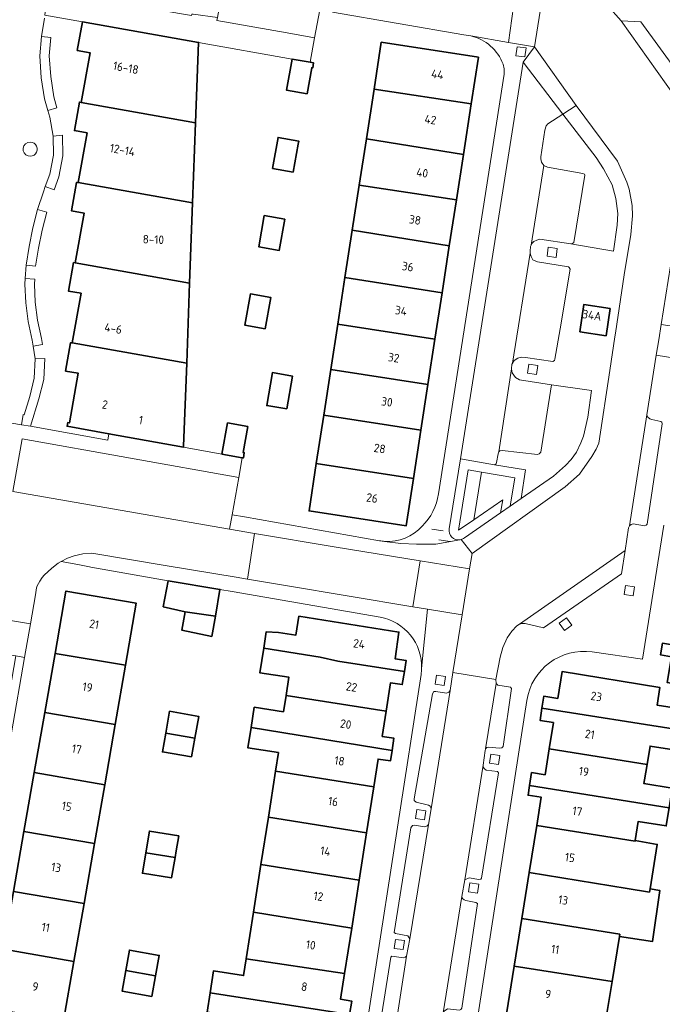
# Model space of a CAD drawing. Extents: x 151587 to 155483, y 462503 to 464608.
# Tile 102 of 236: x 153303 to 153371, y 463353 to 463457. Entities that reach past the tile are written whole.
import ezdxf
from ezdxf.enums import TextEntityAlignment as Align

# ---------------------------------------------------------------- set-up
doc = ezdxf.new("R2010")
doc.units = 0
doc.header["$LTSCALE"] = 0.5
for name, color, linetype, lineweight in [('B-RO-BV-GELEIDECONSTRUCTIE-G', 251, 'CONTINUOUS', 18), ('B-RO-GR-BEPLANTING_CULTUUR_BODEMBEDEKKER-GV', 251, 'CONTINUOUS', 18), ('B-RO-GR-BEPLANTING_CULTUUR_HEESTERS-GV', 251, 'CONTINUOUS', 18), ('B-RO-GR-GROENVOORZIENING-GV', 251, 'CONTINUOUS', 18), ('B-RO-GR-HAAG-GV', 251, 'CONTINUOUS', 13), ('B-RO-OG-BEBOUWING-GV', 6, 'CONTINUOUS', 35), ('B-RO-OG-BEBOUWING-T18', 1, 'CONTINUOUS', 18), ('B-RO-VH-VERHARDING_BETONSTRAATSTEEN-GV', 251, 'CONTINUOUS', 18), ('B-RO-VH-VERHARDING_HALFVERHARDING_GRIND-GV', 251, 'CONTINUOUS', 18), ('B-RO-VH-VERHARDING_STRAATBAKSTEEN-GV', 251, 'CONTINUOUS', 18), ('B-RO-VH-VERHARDING_TEGEL-GV', 251, 'CONTINUOUS', 18)]:
    doc.layers.add(name, color=color, linetype=linetype, lineweight=lineweight)
doc.styles.add('NLCS-ISO-M200-T18', font='NLCS-ISO.ttf', dxfattribs={"height": 0.36})

msp = doc.modelspace()

# ---------------------------------------------------------------- linework, layer by layer
at = {"layer": 'B-RO-BV-GELEIDECONSTRUCTIE-G', "flags": 128}
for points in [[(153346.603, 463403.506), (153347.788, 463403.318)], [(153347.335, 463402.377), (153348.52, 463402.189)]]:
    msp.add_lwpolyline(points, dxfattribs=at)
at = {"layer": 'B-RO-GR-BEPLANTING_CULTUUR_BODEMBEDEKKER-GV', "flags": 128}
for points in [[(153360.428, 463447.321), (153358.871, 463446.299), (153358.675, 463446.092), (153358.537, 463445.651), (153358.111, 463442.831), (153358.111, 463442.609), (153358.187, 463442.281), (153358.443, 463441.93), (153358.806, 463441.748), (153362.568, 463441.075), (153362.712, 463440.987), (153362.753, 463440.894), (153361.616, 463433.783), (153361.477, 463433.667), (153361.277, 463433.635), (153365.811, 463432.856), (153366.197, 463435.595), (153366.266, 463436.86), (153366.057, 463438.437), (153365.651, 463439.882), (153364.749, 463441.556), (153363.979, 463442.747)], [(153359.231, 463418.752), (153358.125, 463411.634), (153357.943, 463411.449), (153357.754, 463411.368), (153354.012, 463411.824), (153353.787, 463411.769), (153353.664, 463411.674), (153353.597, 463411.47), (153353.44, 463410.542), (153353.375, 463410.389), (153353.233, 463410.307), (153356.505, 463409.748), (153356.025, 463406.726), (153359.466, 463409.104), (153360.736, 463410.226), (153361.326, 463410.872), (153361.874, 463411.631), (153362.346, 463412.611), (153362.618, 463413.328), (153363.093, 463415.333), (153363.475, 463418.156)], [(153351.031, 463404.49), (153351.832, 463409.532), (153350.434, 463409.771), (153349.419, 463403.375)]]:
    msp.add_lwpolyline(points, close=True, dxfattribs=at)
at = {"layer": 'B-RO-GR-BEPLANTING_CULTUUR_HEESTERS-GV', "flags": 128}
for points in [[(153349.605, 463410.927), (153348.429, 463403.52)], [(153350.035, 463402.586), (153353.863, 463405.232), (153354.08, 463406.597), (153351.031, 463404.49), (153349.419, 463403.375), (153350.434, 463409.771), (153351.832, 463409.532), (153355.362, 463408.929), (153354.887, 463405.939), (153356.025, 463406.726), (153356.505, 463409.748), (153353.233, 463410.307), (153349.605, 463410.927)], [(153349.554, 463402.373), (153349.58, 463402.378), (153349.68, 463402.402)]]:
    msp.add_lwpolyline(points, dxfattribs=at)
at = {"layer": 'B-RO-GR-BEPLANTING_CULTUUR_HEESTERS-GV'}
for points in [[(153348.429, 463403.52, 0.5096865), (153349.554, 463402.373)], [(153349.68, 463402.402, 0.1018008), (153350.035, 463402.586)]]:
    msp.add_lwpolyline(points, format="xyb", dxfattribs=at)
at = {"layer": 'B-RO-GR-GROENVOORZIENING-GV', "flags": 128}
for points in [[(153305.323, 463455.548), (153305.155, 463453.498), (153305.315, 463451.188), (153305.655, 463448.953), (153306.009, 463447.728), (153306.969, 463448.005), (153306.634, 463449.168), (153306.31, 463451.298), (153306.158, 463453.492), (153306.316, 463455.426)], [(153355.472, 463453.515), (153356.423, 463453.381), (153356.558, 463454.332), (153355.607, 463454.466)], [(153305.736, 463439.681), (153306.675, 463439.339), (153307.18, 463440.724), (153307.604, 463442.929), (153307.571, 463445.119), (153306.572, 463445.023), (153306.603, 463443.017), (153306.213, 463440.991)], [(153303.722, 463431.38), (153304.717, 463431.269), (153305.002, 463433.182), (153305.405, 463435.087), (153305.882, 463436.982), (153304.921, 463437.26), (153304.431, 463435.313), (153304.017, 463433.36)], [(153358.766, 463432.34), (153359.717, 463432.206), (153359.852, 463433.157), (153358.901, 463433.291)], [(153303.617, 463429.967), (153303.575, 463429.395), (153303.667, 463427.395), (153303.938, 463425.418), (153304.341, 463423.473), (153304.445, 463422.834), (153305.432, 463422.996), (153305.324, 463423.655), (153304.924, 463425.588), (153304.664, 463427.486), (153304.577, 463429.381), (153304.615, 463429.894)], [(153303.221, 463414.536), (153304.179, 463414.366), (153305.064, 463417.25), (153305.565, 463419.313), (153305.67, 463421.542), (153304.666, 463421.484), (153304.571, 463419.456), (153304.099, 463417.515), (153303.508, 463415.589), (153303.41, 463415.606)], [(153356.695, 463419.961), (153357.646, 463419.827), (153357.781, 463420.778), (153356.83, 463420.912)], [(153366.924, 463396.603), (153367.875, 463396.469), (153368.01, 463397.42), (153367.059, 463397.554)], [(153360.824, 463394.137), (153360.051, 463393.567), (153360.62, 463392.794), (153361.393, 463393.364)], [(153346.96, 463387.124), (153347.911, 463386.99), (153348.046, 463387.941), (153347.096, 463388.075)], [(153352.691, 463378.778), (153353.642, 463378.644), (153353.777, 463379.595), (153352.826, 463379.729)], [(153344.869, 463372.926), (153345.82, 463372.792), (153345.955, 463373.743), (153345.005, 463373.877)], [(153350.469, 463365.183), (153351.42, 463365.049), (153351.555, 463366), (153350.605, 463366.134)], [(153342.61, 463359.213), (153343.561, 463359.079), (153343.696, 463360.03), (153342.746, 463360.164)]]:
    msp.add_lwpolyline(points, close=True, dxfattribs=at)
at = {"layer": 'B-RO-GR-GROENVOORZIENING-GV'}
for points in [[(153304.14, 463444.389, 0.86509), (153303.927, 463442.92)], [(153303.927, 463442.92, 1.1551055), (153304.14, 463444.389)]]:
    msp.add_lwpolyline(points, format="xyb", dxfattribs=at)
at = {"layer": 'B-RO-GR-HAAG-GV', "flags": 128}
for points in [[(153305.323, 463455.548), (153305.155, 463453.498), (153305.315, 463451.188), (153305.655, 463448.953), (153306.009, 463447.728), (153306.969, 463448.005), (153306.634, 463449.168), (153306.31, 463451.298), (153306.158, 463453.492), (153306.316, 463455.426)], [(153306.572, 463445.023), (153306.603, 463443.017), (153306.213, 463440.991), (153305.736, 463439.681), (153306.675, 463439.339), (153307.18, 463440.724), (153307.604, 463442.929), (153307.571, 463445.119)], [(153304.717, 463431.269), (153305.002, 463433.182), (153305.405, 463435.087), (153305.882, 463436.982), (153304.921, 463437.26), (153304.431, 463435.313), (153304.017, 463433.36), (153303.722, 463431.38)], [(153304.445, 463422.834), (153305.432, 463422.996), (153305.324, 463423.655), (153304.924, 463425.588), (153304.664, 463427.486), (153304.577, 463429.381), (153304.615, 463429.894), (153303.617, 463429.967), (153303.575, 463429.395), (153303.667, 463427.395), (153303.938, 463425.418), (153304.341, 463423.473)], [(153303.221, 463414.536), (153304.179, 463414.366), (153305.064, 463417.25), (153305.565, 463419.313), (153305.67, 463421.542), (153304.666, 463421.484), (153304.571, 463419.456), (153304.099, 463417.515), (153303.508, 463415.589), (153303.41, 463415.606)]]:
    msp.add_lwpolyline(points, close=True, dxfattribs=at)
at = {"layer": 'B-RO-OG-BEBOUWING-GV', "flags": 128}
for points in [[(153309.652, 463457.084), (153309.12, 463454.067), (153310.469, 463453.825), (153309.526, 463448.577), (153321.617, 463446.432), (153321.93, 463454.91)], [(153340.487, 463449.984), (153350.751, 463448.425), (153351.511, 463453.347), (153341.25, 463454.931)], [(153333.402, 463449.477), (153333.891, 463452.233), (153333.999, 463452.214), (153334.095, 463452.756), (153333.722, 463452.822), (153331.822, 463453.158), (153331.237, 463449.859)], [(153350.751, 463448.425), (153340.487, 463449.984), (153339.678, 463444.742), (153349.928, 463443.092)], [(153321.617, 463446.432), (153309.526, 463448.577), (153309.348, 463448.606), (153308.807, 463445.604), (153310.151, 463445.358), (153309.213, 463440.105), (153321.305, 463437.961)], [(153331.931, 463441.211), (153332.457, 463444.156), (153332.518, 463444.499), (153330.349, 463444.886), (153329.763, 463441.597)], [(153349.928, 463443.092), (153339.678, 463444.742), (153338.921, 463439.84), (153349.189, 463438.299)], [(153320.992, 463429.486), (153321.305, 463437.961), (153309.213, 463440.105), (153309.035, 463440.13), (153308.495, 463437.13), (153309.837, 463436.884), (153308.899, 463431.631)], [(153348.434, 463433.41), (153349.189, 463438.299), (153338.921, 463439.84), (153338.184, 463435.066)], [(153331.049, 463436.233), (153328.88, 463436.62), (153328.294, 463433.331), (153330.462, 463432.945)], [(153348.434, 463433.41), (153338.184, 463435.066), (153337.413, 463430.067), (153347.672, 463428.469)], [(153308.582, 463423.168), (153320.68, 463421.023), (153320.992, 463429.486), (153308.899, 463431.631), (153308.721, 463431.656), (153308.183, 463428.656), (153309.522, 463428.416)], [(153346.916, 463423.575), (153347.672, 463428.469), (153337.413, 463430.067), (153336.655, 463425.158)], [(153328.993, 463424.675), (153329.58, 463427.963), (153327.411, 463428.35), (153326.825, 463425.061)], [(153362.23, 463424.351), (153365.007, 463423.937), (153365.435, 463426.801), (153362.657, 463427.216)], [(153346.174, 463418.767), (153346.916, 463423.575), (153336.655, 463425.158), (153335.913, 463420.351)], [(153320.34, 463412.162), (153320.357, 463412.26), (153320.68, 463421.023), (153308.582, 463423.168), (153308.406, 463423.197), (153307.875, 463420.2), (153309.219, 463419.961), (153308.282, 463414.717), (153308.104, 463414.749), (153308.036, 463414.367), (153312.462, 463413.574)], [(153335.169, 463415.528), (153345.43, 463413.944), (153346.174, 463418.767), (153335.913, 463420.351)], [(153331.265, 463416.194), (153331.859, 463419.673), (153329.739, 463420.035), (153329.145, 463416.556)], [(153345.43, 463413.944), (153335.169, 463415.528), (153334.381, 463410.424), (153344.642, 463408.84)], [(153327.16, 463414.339), (153324.999, 463414.73), (153324.402, 463411.434), (153326.553, 463411.044), (153326.673, 463411.023), (153326.771, 463411.564), (153326.663, 463411.584)], [(153344.642, 463408.84), (153334.381, 463410.424), (153333.609, 463405.42), (153343.87, 463403.836)], [(153318.727, 463398.054), (153318.207, 463395.307), (153320.509, 463394.751), (153323.712, 463394.297), (153324.189, 463397.133)], [(153306.763, 463390.377), (153314.214, 463389.142), (153315.35, 463395.664), (153307.91, 463396.96)], [(153323.351, 463392.15), (153323.712, 463394.297), (153320.509, 463394.751), (153320.184, 463392.811)], [(153328.818, 463390.943), (153334.787, 463389.992), (153336.67, 463389.547), (153343.69, 463388.474), (153343.872, 463389.639), (153342.724, 463389.794), (153343.107, 463392.633), (153332.541, 463394.293), (153332.229, 463392.308), (153330.398, 463392.596), (153329.087, 463392.663)], [(153382.374, 463389.568), (153370.978, 463391.463), (153370.768, 463390.214), (153371.915, 463390.021), (153371.458, 463387.309), (153381.704, 463385.584)], [(153314.214, 463389.142), (153306.763, 463390.377), (153305.676, 463384.131), (153313.121, 463382.863)], [(153343.69, 463388.474), (153336.67, 463389.547), (153334.787, 463389.992), (153328.818, 463390.943), (153328.411, 463388.336), (153331.481, 463387.857), (153331.181, 463385.935), (153341.758, 463384.255), (153342.229, 463387.268), (153343.471, 463387.074)], [(153358.233, 463384.581), (153372.988, 463382.274), (153373.336, 463384.442), (153370.394, 463384.922), (153370.696, 463386.77), (153360.352, 463388.459), (153359.898, 463385.626), (153358.438, 463385.86)], [(153342.39, 463380.128), (153342.591, 463381.415), (153341.345, 463381.609), (153341.758, 463384.255), (153331.181, 463385.935), (153330.911, 463384.208), (153327.827, 463384.69), (153327.493, 463382.549)], [(153312.014, 463376.507), (153313.121, 463382.863), (153305.676, 463384.131), (153304.571, 463377.791)], [(153318.461, 463381.947), (153321.551, 463381.42), (153321.955, 463383.72), (153318.868, 463384.262)], [(153358.233, 463384.581), (153358.027, 463383.292), (153359.444, 463383.064), (153359.002, 463380.307), (153369.343, 463378.654), (153369.658, 463380.588), (153372.639, 463380.101), (153372.988, 463382.274)], [(153321.202, 463379.431), (153321.551, 463381.42), (153318.461, 463381.947), (153318.114, 463379.974)], [(153342.39, 463380.128), (153327.493, 463382.549), (153327.156, 463380.392), (153330.377, 463379.889), (153330.069, 463377.92), (153340.458, 463376.296), (153340.914, 463379.214), (153342.216, 463379.011)], [(153359.002, 463380.307), (153358.562, 463377.56), (153357.142, 463377.788), (153356.925, 463376.435), (153371.672, 463374.067), (153372.002, 463376.126), (153369.01, 463376.616), (153369.074, 463377.007), (153369.343, 463378.654)], [(153303.484, 463371.545), (153310.931, 463370.287), (153312.014, 463376.507), (153304.571, 463377.791)], [(153340.458, 463376.296), (153330.069, 463377.92), (153329.313, 463373.075), (153339.697, 463371.424)], [(153357.68, 463372.178), (153368.068, 463370.536), (153368.081, 463370.617), (153368.409, 463372.625), (153371.363, 463372.143), (153371.64, 463373.87), (153371.672, 463374.067), (153356.925, 463376.435), (153356.758, 463375.396), (153358.16, 463375.171)], [(153328.534, 463368.091), (153338.915, 463366.415), (153339.697, 463371.424), (153329.313, 463373.075)], [(153309.83, 463363.967), (153310.931, 463370.287), (153303.484, 463371.545), (153302.381, 463365.212)], [(153316.357, 463369.312), (153319.463, 463368.809), (153319.579, 463369.503), (153319.844, 463371.09), (153316.74, 463371.608)], [(153357.68, 463372.178), (153356.89, 463367.245), (153367.252, 463365.541), (153369.599, 463365.155), (153369.654, 463365.488), (153370.411, 463370.201), (153368.081, 463370.617), (153368.068, 463370.536)], [(153319.463, 463368.809), (153316.357, 463369.312), (153315.998, 463367.157), (153319.079, 463366.68)], [(153338.915, 463366.415), (153328.534, 463368.091), (153327.747, 463363.05), (153338.126, 463361.364)], [(153369.654, 463365.488), (153369.599, 463365.155), (153367.252, 463365.541), (153356.89, 463367.245), (153356.108, 463362.366), (153366.462, 463360.702), (153366.424, 463360.471), (153369.913, 463359.934), (153370.682, 463365.329)], [(153309.83, 463363.967), (153302.381, 463365.212), (153301.322, 463359.134), (153308.764, 463357.844)], [(153327.747, 463363.05), (153326.975, 463358.105), (153337.377, 463356.567), (153338.126, 463361.364)], [(153366.424, 463360.471), (153366.462, 463360.702), (153356.108, 463362.366), (153355.304, 463357.349), (153365.646, 463355.705)], [(153301.322, 463359.134), (153300.221, 463352.814), (153307.667, 463351.548), (153308.764, 463357.844)], [(153317.382, 463356.3), (153317.776, 463358.462), (153314.635, 463359.035), (153314.24, 463356.867)], [(153323.167, 463354.518), (153337.903, 463352.231), (153338.125, 463353.649), (153336.95, 463353.833), (153337.377, 463356.567), (153326.975, 463358.105), (153326.7, 463356.347), (153323.53, 463356.842)], [(153317.382, 463356.3), (153314.24, 463356.867), (153313.847, 463354.711), (153316.988, 463354.138)], [(153365.646, 463355.705), (153355.304, 463357.349), (153354.496, 463352.307), (153364.819, 463350.643)], [(153325.796, 463349.959), (153336.081, 463348.387), (153336.532, 463351.272), (153337.724, 463351.086), (153337.903, 463352.231), (153323.167, 463354.518), (153322.848, 463352.474), (153326.109, 463351.965)]]:
    msp.add_lwpolyline(points, close=True, dxfattribs=at)
at = {"layer": 'B-RO-VH-VERHARDING_BETONSTRAATSTEEN-GV', "flags": 128}
for points in [[(153324.921, 463463.083), (153323.928, 463457.562), (153323.868, 463457.229), (153331.291, 463455.924), (153334.197, 463455.395), (153334.739, 463458.359), (153335.278, 463461.308)], [(153305.962, 463460.426), (153305.69, 463457.78), (153306.675, 463457.607), (153309.652, 463457.084), (153321.93, 463454.91), (153331.822, 463453.158), (153333.722, 463452.822), (153334.197, 463455.395), (153331.291, 463455.924), (153323.868, 463457.229), (153323.928, 463457.562), (153321.38, 463457.892), (153321.208, 463457.914), (153321.179, 463457.749), (153311.561, 463459.427), (153308.833, 463459.914)], [(153366.602, 463457.213), (153374.231, 463446.475), (153374.624, 463448.909), (153368.687, 463457.098)], [(153358.443, 463441.93), (153357.101, 463433.496), (153357.179, 463433.657), (153357.388, 463433.88), (153357.676, 463434.033), (153358.013, 463434.12), (153361.277, 463433.635), (153361.477, 463433.667), (153361.616, 463433.783), (153362.753, 463440.894), (153362.712, 463440.987), (153362.568, 463441.075), (153358.806, 463441.748)], [(153355.118, 463421.033), (153355.305, 463421.325), (153355.667, 463421.546), (153356.043, 463421.664), (153356.507, 463421.646), (153359.396, 463421.224), (153359.551, 463421.331), (153359.606, 463421.452), (153360.144, 463424.662), (153361.2, 463430.95), (153361.121, 463431.148), (153361.023, 463431.209), (153357.753, 463431.75), (153357.279, 463431.933), (153357.092, 463432.318), (153356.997, 463432.643)], [(153353.664, 463411.674), (153353.787, 463411.769), (153354.012, 463411.824), (153357.754, 463411.368), (153357.943, 463411.449), (153358.125, 463411.634), (153359.231, 463418.752), (153355.849, 463419.276), (153355.446, 463419.535), (153355.096, 463420.002), (153355.024, 463420.443)], [(153367.498, 463403.855), (153367.654, 463403.993), (153367.883, 463404.049), (153369.056, 463403.849), (153369.245, 463403.93), (153369.345, 463404.042), (153370.932, 463414.632), (153370.894, 463414.804), (153370.813, 463414.87), (153369.855, 463415.066), (153369.62, 463415.16), (153369.417, 463415.328), (153369.326, 463415.559)], [(153367.021, 463401.242), (153355.864, 463393.47), (153356.152, 463393.533), (153356.466, 463393.531), (153358.408, 463393.088), (153366.641, 463398.788)], [(153297.014, 463391.012), (153300.759, 463390.369), (153302.637, 463390.102), (153303.539, 463389.945), (153304.156, 463393.489), (153297.63, 463394.598)], [(153298.868, 463368.311), (153299.788, 463368.137), (153299.801, 463368.135), (153302.151, 463381.969), (153303.539, 463389.945), (153302.637, 463390.102)], [(153353.397, 463387.197), (153352.271, 463380.281), (153352.402, 463380.416), (153352.571, 463380.469), (153353.731, 463380.358), (153354.006, 463380.385), (153354.142, 463380.527), (153355.03, 463386.658), (153354.893, 463386.802), (153353.585, 463387.003)], [(153348.517, 463386.44), (153348.375, 463386.282), (153348.129, 463386.189), (153347.019, 463386.364), (153346.819, 463386.335), (153346.657, 463386.099), (153344.728, 463374.994), (153344.73, 463374.819), (153344.942, 463374.649), (153346.223, 463374.359), (153346.421, 463374.234), (153346.507, 463373.969)], [(153350.095, 463366.437), (153350.522, 463366.668), (153351.548, 463366.478), (153351.757, 463366.533), (153351.859, 463366.613), (153353.651, 463377.76), (153353.545, 463377.887), (153352.326, 463378.05), (153352.155, 463378.164), (153352.028, 463378.347), (153352.02, 463378.582)], [(153346.237, 463372.302), (153346.095, 463372.144), (153345.849, 463372.051), (153344.739, 463372.226), (153344.539, 463372.197), (153344.377, 463371.961), (153342.623, 463360.899), (153342.753, 463360.779), (153344.039, 463360.523), (153344.256, 463360.235)], [(153347.795, 463352.396), (153347.905, 463352.594), (153348.238, 463352.825), (153349.52, 463352.686), (153349.658, 463352.759), (153349.766, 463352.898), (153351.427, 463363.951), (153351.252, 463364.069), (153350.203, 463364.266), (153349.995, 463364.349), (153349.841, 463364.473), (153349.773, 463364.69)], [(153342.055, 463346.324), (153343.901, 463358.393), (153343.779, 463358.28), (153343.594, 463358.218), (153342.376, 463358.397), (153342.257, 463358.268), (153340.469, 463346.973), (153340.56, 463346.863), (153341.877, 463346.674), (153342, 463346.571)]]:
    msp.add_lwpolyline(points, close=True, dxfattribs=at)
for points in [[(153336.084, 463458.128), (153349.969, 463455.731), (153350.727, 463455.6), (153354.691, 463454.915), (153355.743, 463462.535)], [(153358.659, 463462.031), (153357.454, 463454.438), (153361.854, 463448.257), (153366.231, 463442.382), (153367.197, 463440.154), (153367.445, 463439.426), (153367.769, 463437.702), (153367.792, 463436.581), (153367.623, 463434.628), (153366.933, 463430.351), (153365.994, 463424.213), (153365.931, 463423.799), (153365.391, 463420.267), (153364.255, 463412.584), (153363.98, 463411.962), (153363.487, 463411.169), (153362.197, 463409.32), (153360.695, 463407.96), (153350.85, 463400.925), (153350.588, 463399.305), (153349.806, 463394.438), (153348.825, 463388.351), (153353.374, 463387.615), (153353.832, 463389.966), (153354.093, 463390.99), (153354.564, 463392.012), (153355.031, 463392.717), (153355.566, 463393.274), (153355.864, 463393.47), (153367.021, 463401.242), (153367.391, 463403.621), (153367.498, 463403.855), (153369.326, 463415.559), (153370.319, 463421.864), (153370.575, 463423.488), (153370.83, 463425.117), (153371.807, 463431.317)], [(153374.231, 463446.475), (153366.602, 463457.213), (153365.172, 463458.828)], [(153300.962, 463414.889), (153303.221, 463414.536), (153303.41, 463415.606), (153303.508, 463415.589), (153304.099, 463417.515), (153304.571, 463419.456), (153304.666, 463421.484), (153304.445, 463422.834), (153304.341, 463423.473), (153303.938, 463425.418), (153303.667, 463427.395), (153303.575, 463429.395), (153303.617, 463429.967), (153303.722, 463431.38), (153304.017, 463433.36), (153304.431, 463435.313), (153304.921, 463437.26), (153305.54, 463439.145), (153305.736, 463439.681), (153306.213, 463440.991), (153306.603, 463443.017), (153306.572, 463445.023), (153306.217, 463447.006), (153306.009, 463447.728), (153305.655, 463448.953), (153305.315, 463451.188), (153305.155, 463453.498), (153305.323, 463455.548), (153305.642, 463457.486)], [(153302.319, 463407.461), (153303.304, 463413.039), (153326.175, 463408.951), (153326.553, 463411.044), (153324.402, 463411.434), (153320.34, 463412.162), (153312.462, 463413.574), (153312.341, 463412.914), (153304.179, 463414.366), (153303.221, 463414.536), (153300.962, 463414.889)], [(153297.63, 463394.598), (153304.156, 463393.489), (153304.693, 463396.578), (153304.821, 463397.314), (153304.839, 463397.417), (153304.886, 463397.506), (153305.144, 463397.995), (153305.419, 463398.386), (153305.628, 463398.622), (153306.419, 463399.391), (153307.099, 463399.893), (153307.428, 463400.088), (153308.095, 463400.417), (153308.797, 463400.671), (153309.713, 463400.875), (153310.646, 463400.951), (153318.397, 463399.644), (153325.913, 463398.431), (153327.095, 463398.226), (153327.856, 463403.04), (153325.206, 463403.515), (153302.319, 463407.461)], [(153347.633, 463350.866), (153347.795, 463352.396), (153349.773, 463364.69), (153350.095, 463366.437), (153352.02, 463378.582), (153352.237, 463380.12), (153352.267, 463380.261), (153352.271, 463380.281), (153353.397, 463387.197), (153353.374, 463387.615), (153348.825, 463388.351), (153348.517, 463386.44), (153346.507, 463373.969), (153346.237, 463372.302), (153344.256, 463360.235), (153343.901, 463358.393), (153342.055, 463346.324), (153341.725, 463344.529), (153341.715, 463344.507), (153340.877, 463338.328), (153340.374, 463334.908), (153339.854, 463330.794), (153338.317, 463318.649), (153337.693, 463314.904)]]:
    msp.add_lwpolyline(points, dxfattribs=at)
at = {"layer": 'B-RO-VH-VERHARDING_BETONSTRAATSTEEN-GV'}
for points in [[(153303.927, 463442.92, -0.86509), (153304.14, 463444.389)], [(153304.14, 463444.389, -1.1551055), (153303.927, 463442.92)]]:
    msp.add_lwpolyline(points, format="xyb", dxfattribs=at)
at = {"layer": 'B-RO-VH-VERHARDING_HALFVERHARDING_GRIND-GV', "flags": 128}
msp.add_lwpolyline([(153351.832, 463409.532), (153351.031, 463404.49), (153354.08, 463406.597), (153353.863, 463405.232), (153354.887, 463405.939), (153355.362, 463408.929)], close=True, dxfattribs=at)
at = {"layer": 'B-RO-VH-VERHARDING_STRAATBAKSTEEN-GV', "flags": 128}
for points in [[(153358.443, 463441.93), (153358.187, 463442.281), (153358.111, 463442.609), (153358.111, 463442.831), (153358.537, 463445.651), (153358.675, 463446.092), (153358.871, 463446.299), (153360.428, 463447.321), (153356.263, 463452.832), (153349.605, 463410.927), (153353.233, 463410.307), (153353.375, 463410.389), (153353.44, 463410.542), (153353.597, 463411.47), (153353.664, 463411.674), (153355.024, 463420.443), (153355.059, 463420.94), (153355.104, 463421.011), (153355.118, 463421.033), (153356.997, 463432.643), (153357, 463432.858), (153357.034, 463433.357), (153357.101, 463433.496)], [(153327.095, 463398.226), (153331.114, 463397.54), (153331.132, 463397.537), (153344.578, 463395.308), (153345.356, 463400.15), (153336.272, 463401.618), (153327.856, 463403.04)]]:
    msp.add_lwpolyline(points, close=True, dxfattribs=at)
at = {"layer": 'B-RO-VH-VERHARDING_TEGEL-GV', "flags": 128}
for points in [[(153358.659, 463462.031), (153355.743, 463462.535), (153354.691, 463454.915), (153357.454, 463454.438)], [(153355.472, 463453.515), (153355.607, 463454.466), (153356.558, 463454.332), (153356.423, 463453.381)], [(153357.454, 463454.438), (153356.263, 463452.832), (153360.428, 463447.321), (153361.854, 463448.257)], [(153358.766, 463432.34), (153358.901, 463433.291), (153359.852, 463433.157), (153359.717, 463432.206)], [(153365.007, 463423.937), (153362.23, 463424.351), (153362.657, 463427.216), (153365.435, 463426.801)], [(153373.588, 463421.355), (153374.095, 463424.62), (153370.83, 463425.117), (153370.575, 463423.488), (153370.319, 463421.864)], [(153356.695, 463419.961), (153356.83, 463420.912), (153357.781, 463420.778), (153357.646, 463419.827)], [(153325.474, 463405.018), (153326.175, 463408.951), (153303.304, 463413.039), (153302.319, 463407.461), (153325.206, 463403.515)], [(153350.588, 463399.305), (153345.356, 463400.15), (153344.578, 463395.308), (153346.117, 463395.05), (153349.806, 463394.438)], [(153366.924, 463396.603), (153367.059, 463397.554), (153368.01, 463397.42), (153367.875, 463396.469)], [(153360.824, 463394.137), (153361.393, 463393.364), (153360.62, 463392.794), (153360.051, 463393.567)], [(153346.96, 463387.124), (153347.096, 463388.075), (153348.046, 463387.941), (153347.911, 463386.99)], [(153352.691, 463378.778), (153352.826, 463379.729), (153353.777, 463379.595), (153353.642, 463378.644)], [(153344.869, 463372.926), (153345.005, 463373.877), (153345.955, 463373.743), (153345.82, 463372.792)], [(153350.469, 463365.183), (153350.605, 463366.134), (153351.555, 463366), (153351.42, 463365.049)], [(153342.61, 463359.213), (153342.746, 463360.164), (153343.696, 463360.03), (153343.561, 463359.079)]]:
    msp.add_lwpolyline(points, close=True, dxfattribs=at)
for points in [[(153365.172, 463458.828), (153366.602, 463457.213), (153368.687, 463457.098), (153374.624, 463448.909), (153374.231, 463446.475), (153373.724, 463443.328), (153373.767, 463443.079), (153373.936, 463442.822), (153374.158, 463442.671), (153375.412, 463442.422), (153373.72, 463431.697), (153373.605, 463431.581), (153373.308, 463431.513), (153371.995, 463431.577), (153371.839, 463431.419), (153371.807, 463431.317), (153370.83, 463425.117), (153374.095, 463424.62), (153375.428, 463431.675)], [(153349.605, 463410.927), (153356.263, 463452.832), (153357.454, 463454.438), (153354.691, 463454.915), (153350.727, 463455.6)], [(153354.251, 463451.954), (153354.225, 463451.548), (153347.295, 463407.229)], [(153365.391, 463420.267), (153365.931, 463423.799), (153365.994, 463424.213), (153366.933, 463430.351), (153367.623, 463434.628), (153367.792, 463436.581), (153367.769, 463437.702), (153367.445, 463439.426), (153367.197, 463440.154), (153366.231, 463442.382), (153361.854, 463448.257), (153360.428, 463447.321), (153363.979, 463442.747), (153364.749, 463441.556), (153365.651, 463439.882), (153366.057, 463438.437), (153366.266, 463436.86), (153366.197, 463435.595), (153365.811, 463432.856), (153361.277, 463433.635), (153358.013, 463434.12), (153357.676, 463434.033), (153357.388, 463433.88), (153357.179, 463433.657), (153357.101, 463433.496), (153357.034, 463433.357), (153357, 463432.858), (153356.997, 463432.643), (153357.092, 463432.318), (153357.279, 463431.933), (153357.753, 463431.75), (153361.023, 463431.209), (153361.121, 463431.148), (153361.2, 463430.95), (153360.144, 463424.662), (153359.606, 463421.452), (153359.551, 463421.331), (153359.396, 463421.224), (153356.507, 463421.646), (153356.043, 463421.664), (153355.667, 463421.546), (153355.305, 463421.325), (153355.118, 463421.033), (153355.104, 463421.011), (153355.059, 463420.94), (153355.024, 463420.443), (153355.096, 463420.002), (153355.446, 463419.535), (153355.849, 463419.276), (153359.231, 463418.752), (153363.475, 463418.156), (153363.093, 463415.333), (153362.618, 463413.328), (153362.346, 463412.611), (153361.874, 463411.631), (153361.326, 463410.872), (153360.736, 463410.226), (153359.466, 463409.104), (153356.025, 463406.726), (153354.887, 463405.939), (153353.863, 463405.232), (153350.035, 463402.586)], [(153373.588, 463421.355), (153370.319, 463421.864), (153369.326, 463415.559), (153369.417, 463415.328), (153369.62, 463415.16), (153369.855, 463415.066), (153370.813, 463414.87), (153370.894, 463414.804), (153370.932, 463414.632), (153369.345, 463404.042), (153369.245, 463403.93), (153369.056, 463403.849), (153367.883, 463404.049), (153367.654, 463403.993), (153367.498, 463403.855), (153367.391, 463403.621), (153367.021, 463401.242), (153366.641, 463398.788), (153358.408, 463393.088), (153356.466, 463393.531), (153356.152, 463393.533), (153355.864, 463393.47), (153355.566, 463393.274), (153355.031, 463392.717), (153354.564, 463392.012), (153354.093, 463390.99), (153353.832, 463389.966), (153353.374, 463387.615), (153353.397, 463387.197), (153353.585, 463387.003), (153354.893, 463386.802), (153355.03, 463386.658), (153354.142, 463380.527), (153354.006, 463380.385), (153353.731, 463380.358), (153352.571, 463380.469), (153352.402, 463380.416), (153352.271, 463380.281), (153352.267, 463380.261), (153352.237, 463380.12), (153352.02, 463378.582), (153352.028, 463378.347), (153352.155, 463378.164), (153352.326, 463378.05), (153353.545, 463377.887), (153353.651, 463377.76), (153351.859, 463366.613), (153351.757, 463366.533), (153351.548, 463366.478), (153350.522, 463366.668), (153350.095, 463366.437), (153349.773, 463364.69), (153349.841, 463364.473), (153349.995, 463364.349), (153350.203, 463364.266), (153351.252, 463364.069), (153351.427, 463363.951), (153349.766, 463352.898)], [(153349.68, 463402.402), (153350.85, 463400.925), (153360.695, 463407.96), (153362.197, 463409.32), (153363.487, 463411.169), (153363.98, 463411.962), (153364.255, 463412.584), (153365.391, 463420.267)], [(153348.429, 463403.52), (153349.605, 463410.927)], [(153341.069, 463402.272), (153326.79, 463404.785), (153325.474, 463405.018), (153325.206, 463403.515), (153327.856, 463403.04), (153336.272, 463401.618), (153345.356, 463400.15), (153350.588, 463399.305)], [(153363.544, 463390.529), (153368.873, 463389.764), (153371.119, 463403.914)], [(153350.588, 463399.305), (153350.85, 463400.925), (153349.68, 463402.402), (153349.58, 463402.378), (153349.554, 463402.373), (153347.006, 463401.924), (153344.979, 463401.902), (153343.317, 463401.968), (153341.602, 463402.207)], [(153341.602, 463402.207), (153343.317, 463401.968), (153344.979, 463401.902), (153347.006, 463401.924), (153349.554, 463402.373)], [(153344.578, 463395.308), (153331.132, 463397.537), (153331.114, 463397.54), (153327.095, 463398.226), (153325.913, 463398.431), (153318.397, 463399.644), (153310.646, 463400.951), (153309.713, 463400.875), (153308.797, 463400.671), (153308.095, 463400.417), (153307.428, 463400.088), (153309.17, 463399.753), (153310.419, 463399.512), (153310.544, 463399.49), (153318.727, 463398.054), (153324.189, 463397.133), (153325.48, 463396.909), (153341.116, 463394.194)], [(153345.508, 463388.764), (153346.117, 463395.05), (153344.578, 463395.308)], [(153340.469, 463346.973), (153342.257, 463358.268), (153342.376, 463358.397), (153343.594, 463358.218), (153343.779, 463358.28), (153343.901, 463358.393), (153344.256, 463360.235), (153344.039, 463360.523), (153342.753, 463360.779), (153342.623, 463360.899), (153344.377, 463371.961), (153344.539, 463372.197), (153344.739, 463372.226), (153345.849, 463372.051), (153346.095, 463372.144), (153346.237, 463372.302), (153346.507, 463373.969), (153346.421, 463374.234), (153346.223, 463374.359), (153344.942, 463374.649), (153344.73, 463374.819), (153344.728, 463374.994), (153346.657, 463386.099), (153346.819, 463386.335), (153347.019, 463386.364), (153348.129, 463386.189), (153348.375, 463386.282), (153348.517, 463386.44), (153348.825, 463388.351), (153349.806, 463394.438), (153346.117, 463395.05), (153345.508, 463388.764)], [(153345.454, 463388.153), (153337.948, 463339.762), (153334.264, 463318.764), (153332.255, 463315.679), (153328.664, 463314.862), (153337.164, 463313.373)], [(153342.339, 463312.519), (153349.042, 463311.238), (153346.8, 463312.7), (153345.7, 463315.2), (153346.589, 463320.859), (153348.84, 463335.328), (153349.077, 463336.846), (153356.634, 463385.415)]]:
    msp.add_lwpolyline(points, dxfattribs=at)
at = {"layer": 'B-RO-VH-VERHARDING_TEGEL-GV'}
for points in [[(153350.727, 463455.6, -0.2499685), (153354.118, 463452.618)], [(153354.118, 463452.618, -0.0825367), (153354.251, 463451.954)], [(153347.295, 463407.229, -0.1648008), (153345.567, 463403.806)], [(153345.567, 463403.806, -0.2286839), (153341.602, 463402.207)], [(153349.554, 463402.373, -0.5096865), (153348.429, 463403.52)], [(153350.035, 463402.586, -0.1018008), (153349.68, 463402.402)], [(153341.602, 463402.207, -0.0284067), (153341.069, 463402.272)], [(153341.116, 463394.194, -0.3748821), (153345.508, 463388.764)], [(153356.634, 463385.415, -0.4101713), (153363.544, 463390.529)], [(153345.508, 463388.764, -0.0293751), (153345.454, 463388.153)]]:
    msp.add_lwpolyline(points, format="xyb", dxfattribs=at)

# ---------------------------------------------------------------- texts
at = {"layer": 'B-RO-OG-BEBOUWING-T18', "style": 'NLCS-ISO-M200-T18'}
for s, rotation, p in [('16-18', 349.8, (153314.248, 463452.238)), ('44', 351.2, (153347.186, 463451.549)), ('42', 351.2, (153346.448, 463446.765)), ('12-14', 349.9, (153313.893, 463443.557)), ('40', 351.3, (153345.58, 463441.143)), ('38', 351.2, (153344.813, 463436.169)), ('8-10', 357.9, (153317.16, 463434.103)), ('36', 351.3, (153344.051, 463431.232)), ('34', 351.2, (153343.332, 463426.578)), ('34A', 351.5, (153363.52, 463426.1)), ('4-6', 349.9, (153312.921, 463424.703)), ('32', 351.2, (153342.566, 463421.613)), ('2', 349.9, (153312.041, 463416.657)), ('30', 351.3, (153341.846, 463416.949)), ('1', 349.7, (153315.84, 463415.03)), ('28', 351.2, (153341.086, 463412.022)), ('26', 351.3, (153340.278, 463406.788)), ('21', 350.1, (153310.906, 463393.463)), ('24', 352.3, (153338.903, 463391.388)), ('19', 350.2, (153310.202, 463386.806)), ('22', 351.1, (153338.113, 463386.835)), ('23', 350.9, (153363.982, 463385.831)), ('20', 351.1, (153337.499, 463382.904)), ('21', 350.9, (153363.298, 463381.833)), ('17', 350.1, (153309.063, 463380.266)), ('18', 351.1, (153336.835, 463379.019)), ('19', 350.9, (153362.668, 463377.905)), ('15', 350.2, (153308.01, 463374.221)), ('16', 351.1, (153336.165, 463374.731)), ('17', 350.9, (153361.975, 463373.697)), ('14', 351.1, (153335.346, 463369.485)), ('15', 350.9, (153361.192, 463368.813)), ('13', 350.1, (153306.886, 463367.766)), ('12', 351.1, (153334.602, 463364.719)), ('13', 350.9, (153360.472, 463364.321)), ('11', 350.1, (153305.783, 463361.436)), ('10', 351.1, (153333.799, 463359.578)), ('11', 350.9, (153359.638, 463359.116)), ('9', 350.1, (153304.693, 463355.18)), ('8', 351.1, (153333.11, 463355.168)), ('9', 350.9, (153358.881, 463354.389))]:
    msp.add_text(s, height=0.9, rotation=rotation, dxfattribs=at).set_placement(p, align=Align.MIDDLE)

doc.saveas('drawing.dxf')
